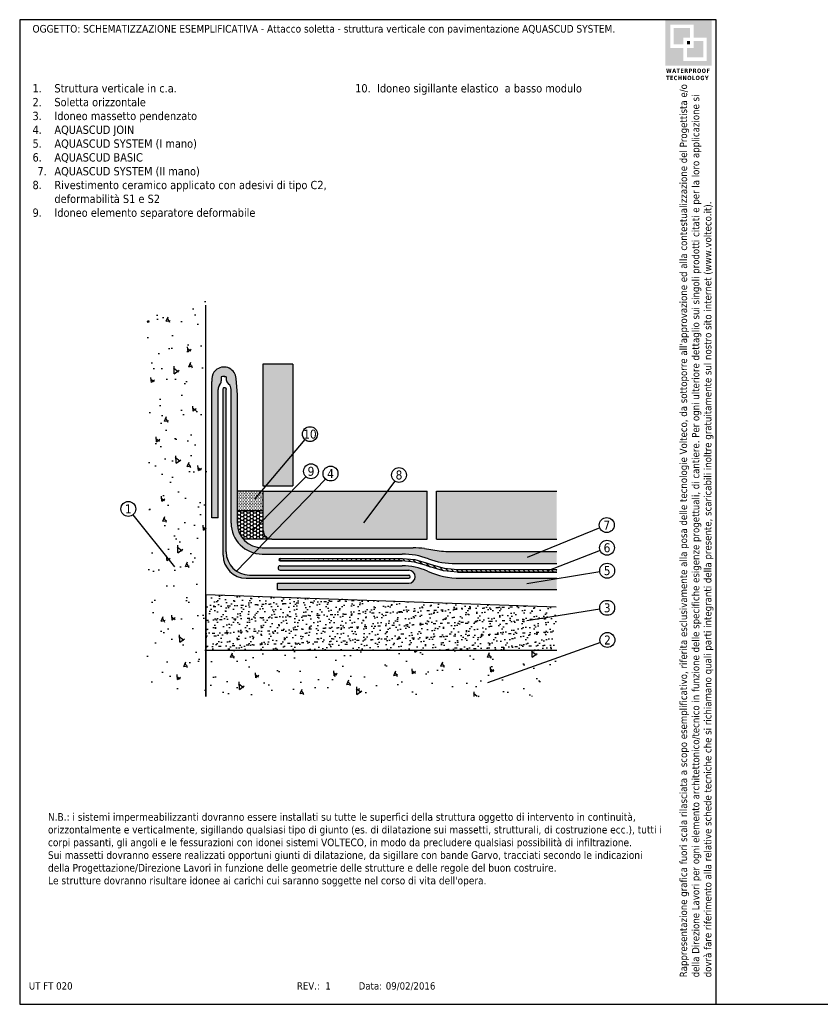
# Model space of a CAD drawing. Header units: millimetres. Extents: x 3115.1 to 3163.4, y 1390.3 to 1420.
import ezdxf
from ezdxf.enums import TextEntityAlignment as Align

# ---------------------------------------------------------------- set-up
doc = ezdxf.new("R2010")
doc.units = ezdxf.units.MM
doc.linetypes.add('CONTINUA', pattern=[0])
doc.linetypes.add('TRATTO-PUNTI2', pattern=[48, 28, -4, 4, -4, 4, -4])
doc.layers.add('422', color=7, linetype='CONTINUA')
doc.layers.add('nascosto', color=7, linetype='Continuous', lineweight=25, plot=False)
doc.styles.add('Tahoma', font='tahoma.ttf', dxfattribs={"height": 0.35})
pattern_1 = [(94.99999999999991, (-77748.55423978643, 9888.221475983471), (1.103103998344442, 0.9256141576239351), [0.15, -1.65]), (40.00000000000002, (-77748.55423978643, 9888.221475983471), (-1.259984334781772, 0.8675362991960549), [0.12, -1.32]), (145.4514, (-77748.46231446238, 9888.298610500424), (-0.1568789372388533, 1.793150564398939), [0.12748038, -1.402284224]), (91.1841999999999, (-77748.83708249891, 9888.504318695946), (1.743386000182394, 1.275227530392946), [0.2249999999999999, -2.474999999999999]), (141.6356, (-77748.69180026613, 9888.610587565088), (-0.05579802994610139, 2.699423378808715), [0.191220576, -2.103426]), (36.18420000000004, (-77748.83708249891, 9888.504318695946), (-0.05580013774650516, 2.699423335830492), [0.18, -1.98]), (66, (-77748.62495046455, 9888.575029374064), (1.413543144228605, 0.2747649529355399), [0.1499999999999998, -1.649999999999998]), (11.00000000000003, (-77748.62495046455, 9888.575029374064), (-0.6814171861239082, 1.369616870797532), [0.12, -1.32]), (116.4514, (-77748.50715518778, 9888.597926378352), (0.7321272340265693, 1.64438123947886), [0.12748038, -1.402284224]), (82.50000000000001, (-77748.55423978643, 9888.221475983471), (-0.4535863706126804, 0.4879796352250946), [0, -1.303999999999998, 0, -1.339999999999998, 0, -1.324999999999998]), (52.49999999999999, (-77748.55423978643, 9888.221475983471), (-0.1857458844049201, 0.9298188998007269), [0, -0.764, 0, -1.274, 0, -0.505]), (12.5, (-77748.86960941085, 9887.906106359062), (0.7868363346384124, 0.7230415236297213), [0, -0.5, 0, -1.56, 0, -2.07]), (2.499999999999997, (-77749.01103076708, 9887.764685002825), (0.6831799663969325, 0.9663196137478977), [0, -0.65, 0, -1.036, 0, -1.47])]

msp = doc.modelspace()

# ---------------------------------------------------------------- hatches: boundary and pattern name
h = msp.add_hatch(color=252)
h.dxf.hatch_style = 1
h.paths.add_polyline_path([(3135.997694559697, 1419.992810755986), (3134.609122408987, 1419.992810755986), (3134.609122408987, 1418.60423860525), (3135.997694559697, 1418.60423860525)])
h.paths.add_polyline_path([(3134.754040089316, 1419.143899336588), (3134.754040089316, 1419.846073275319), (3135.456599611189, 1419.846073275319), (3135.456599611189, 1419.453150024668), (3135.852776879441, 1419.453150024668), (3135.852776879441, 1418.750976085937), (3135.150217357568, 1418.750976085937), (3135.150217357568, 1419.143899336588)], flags=16)
h.paths.add_polyline_path([(3134.857791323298, 1419.247650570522), (3134.857791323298, 1419.742322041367), (3135.352848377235, 1419.742322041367), (3135.352848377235, 1419.453150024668), (3135.150217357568, 1419.453150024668), (3135.150217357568, 1419.247650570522)], flags=0)
h.paths.add_polyline_path([(3135.253968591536, 1419.143899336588), (3135.456599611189, 1419.143899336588), (3135.456599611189, 1419.349398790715), (3135.749025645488, 1419.349398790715), (3135.749025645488, 1418.854727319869), (3135.253968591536, 1418.854727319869)], flags=0)
h.paths.add_polyline_path([(3135.253968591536, 1419.247650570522), (3135.253968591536, 1419.349398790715), (3135.352848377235, 1419.349398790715), (3135.352848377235, 1419.247650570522)], flags=0)
h.paths.add_polyline_path([(3135.352848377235, 1419.742322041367), (3134.857791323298, 1419.742322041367), (3134.857791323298, 1419.247650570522), (3135.150217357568, 1419.247650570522), (3135.150217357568, 1419.453150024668), (3135.352848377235, 1419.453150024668)], flags=0)
h.paths.add_polyline_path([(3135.352848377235, 1419.349398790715), (3135.253968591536, 1419.349398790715), (3135.253968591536, 1419.247650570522), (3135.352848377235, 1419.247650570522)], flags=0)
h.paths.add_polyline_path([(3135.749025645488, 1419.349398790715), (3135.456599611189, 1419.349398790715), (3135.456599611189, 1419.143899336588), (3135.253968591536, 1419.143899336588), (3135.253968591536, 1418.854727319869), (3135.749025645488, 1418.854727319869)], flags=0)
h = msp.add_hatch(color=252)
h.dxf.hatch_style = 1
h.paths.add_polyline_path([(3135.352848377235, 1419.742322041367), (3134.857791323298, 1419.742322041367), (3134.857791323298, 1419.247650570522), (3135.150217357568, 1419.247650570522), (3135.150217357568, 1419.453150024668), (3135.352848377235, 1419.453150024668)])
h = msp.add_hatch(color=252)
h.dxf.hatch_style = 1
h.paths.add_polyline_path([(3135.352848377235, 1419.349398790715), (3135.253968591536, 1419.349398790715), (3135.253968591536, 1419.247650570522), (3135.352848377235, 1419.247650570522)])
h = msp.add_hatch(color=252)
h.dxf.hatch_style = 1
h.paths.add_polyline_path([(3135.749025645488, 1419.349398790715), (3135.456599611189, 1419.349398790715), (3135.456599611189, 1419.143899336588), (3135.253968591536, 1419.143899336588), (3135.253968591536, 1418.854727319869), (3135.749025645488, 1418.854727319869)])
at = {"linetype": 'Continuous'}
h = msp.add_hatch(dxfattribs=at)
h.set_pattern_fill('AR-CONC', color=256, scale=0.2, angle=45, style=0)
h.set_pattern_definition(pattern_1)
h.paths.add_polyline_path([(3120.759351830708, 1411.662868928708), (3118.981477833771, 1411.662868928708), (3118.981477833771, 1399.761038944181), (3120.759351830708, 1399.761038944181)])
h = msp.add_hatch(color=9)
h.dxf.hatch_style = 1
h.paths.add_polyline_path([(3123.372152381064, 1409.605606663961), (3122.472065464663, 1409.605606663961), (3122.472065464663, 1405.929925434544), (3122.557600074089, 1405.929925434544), (3123.372152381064, 1406.8944117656)])
h.paths.add_polyline_path([(3123.372152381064, 1406.8944117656), (3122.557600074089, 1405.929925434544), (3123.372152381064, 1405.929925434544)], flags=17)
h.paths.add_polyline_path([(3123.33821911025, 1405.768787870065), (3122.478604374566, 1405.768787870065), (3122.478604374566, 1404.898038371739)], flags=17)
h.paths.add_polyline_path([(3124.001969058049, 1405.768787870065), (3123.33821911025, 1405.768787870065), (3122.478604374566, 1404.898038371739), (3122.478604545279, 1404.581718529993, 0.2934840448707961), (3122.629002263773, 1404.347560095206)])
h.paths.add_polyline_path([(3124.001969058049, 1405.768787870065), (3122.629002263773, 1404.347560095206, 0.107643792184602), (3122.736087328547, 1404.324235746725), (3127.423733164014, 1404.324235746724), (3127.423733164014, 1405.768787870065)])
h = msp.add_hatch(color=146)
h.dxf.hatch_style = 1
h.paths.add_polyline_path([(3121.084373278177, 1409.450066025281), (3120.993193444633, 1409.358886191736, 0.1988265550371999), (3120.932377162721, 1409.083286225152), (3120.932377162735, 1404.964840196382), (3121.119519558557, 1404.964840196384), (3121.119519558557, 1408.84261478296, -0.1780336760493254), (3121.166305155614, 1408.969925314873, 0.1779812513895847), (3121.213090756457, 1409.097195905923), (3121.213090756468, 1409.220810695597, -0.1025501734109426), (3121.362804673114, 1409.223991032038), (3121.362804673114, 1409.151297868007), (3121.362804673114, 1409.124649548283), (3121.379374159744, 1409.072321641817), (3121.437661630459, 1408.996976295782, -0.2297165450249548), (3121.512518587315, 1408.842668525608), (3121.51251858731, 1404.810754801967, 0.3387885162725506), (3122.203892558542, 1403.907507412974), (3122.358528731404, 1404.067579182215, -0.3794532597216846), (3121.699660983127, 1404.810754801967), (3121.699660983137, 1408.676723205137), (3121.663238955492, 1409.178333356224, 0.5782922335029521)])
h.paths.add_polyline_path([(3128.327047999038, 1403.94989978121, -0.04514168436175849), (3127.783466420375, 1403.974537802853), (3127.344098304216, 1404.037547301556, 0.03562460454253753), (3126.998737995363, 1404.062185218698), (3122.448230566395, 1404.062185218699, -0.03003894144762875), (3122.358528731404, 1404.067579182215), (3122.203892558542, 1403.907507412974, 0.06614312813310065), (3122.448230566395, 1403.875042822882), (3126.667743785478, 1403.875042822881, -0.09104048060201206), (3127.458842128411, 1403.729804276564, 0.09921685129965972), (3128.278686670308, 1403.594329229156), (3131.328580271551, 1403.594329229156), (3131.328580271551, 1403.94989978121)])
h.paths.add_polyline_path([(3131.328580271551, 1403.145187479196), (3128.423320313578, 1403.145187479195, -0.1054157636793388), (3127.431052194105, 1403.356739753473, 0.1054252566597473), (3126.667698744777, 1403.519472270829), (3122.990924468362, 1403.519472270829, 0.999850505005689), (3122.990944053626, 1403.388472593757), (3126.866239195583, 1403.388472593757, -1.000145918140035), (3126.866296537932, 1402.995473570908), (3122.909843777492, 1402.995473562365), (3122.909843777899, 1402.808331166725), (3131.328580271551, 1402.808331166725)])
at = {"linetype": 'CONTINUA'}
h = msp.add_hatch(color=256, dxfattribs=at)
edge = h.paths.add_edge_path()
edge.add_spline(control_points=[(3121.362804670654, 1408.842654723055), (3121.361058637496, 1408.849683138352), (3121.356617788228, 1408.867559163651), (3121.342908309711, 1408.902670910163), (3121.298620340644, 1408.900749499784), (3121.273769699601, 1408.874730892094), (3121.270934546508, 1408.854683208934), (3121.269233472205, 1408.842654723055)], knot_values=[0, 0, 0, 0, 0.0220931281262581, 0.05619151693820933, 0.1011414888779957, 0.1247353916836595, 0.1601253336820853, 0.1601253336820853, 0.1601253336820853, 0.1601253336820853], degree=3, periodic=0)
edge.add_line((3121.269233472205, 1408.842654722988), (3121.269233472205, 1404.223894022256))
edge.add_line((3121.269233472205, 1404.223894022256), (3121.36280467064, 1403.963380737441))
edge.add_line((3121.36280467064, 1403.963380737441), (3121.36280467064, 1408.842654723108))
h = msp.add_hatch()
h.set_pattern_fill('DOTS', color=256, scale=0.03)
h.set_pattern_definition([(0, (0, 0), (0.0238125, 0.04762499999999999), [0, -0.04762499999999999])])
h.paths.add_polyline_path([(3121.699660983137, 1405.768787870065), (3121.699660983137, 1405.173325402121), (3122.478604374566, 1405.173325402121), (3122.478604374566, 1405.768787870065)])
h = msp.add_hatch(color=9)
h.dxf.hatch_style = 1
h.paths.add_polyline_path([(3131.328580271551, 1405.768787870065), (3127.700817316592, 1405.768787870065), (3127.700817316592, 1404.324235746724), (3131.328580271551, 1404.324235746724)])
h = msp.add_hatch()
h.set_pattern_fill('HONEY', color=256, scale=0.02)
h.set_pattern_definition([(0, (0, 0), (0.09525, 0.0549926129), [0.0635, -0.127]), (120, (0, 0), (-0.09524999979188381, 0.05499261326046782), [0.06349999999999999, -0.127]), (59.99999999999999, (0, 0), (2.081161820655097e-10, 0.1099852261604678), [-0.127, 0.0635])])
h.paths.add_polyline_path([(3121.699660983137, 1405.173325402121), (3121.699660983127, 1404.810754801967, 0.1787414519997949), (3121.879323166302, 1404.324235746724), (3122.606469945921, 1404.324235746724), (3122.629002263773, 1404.347560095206, -0.2934840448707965), (3122.478604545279, 1404.581718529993), (3122.4786044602, 1405.173325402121)])
h = msp.add_hatch(color=256, dxfattribs=at)
h.paths.add_polyline_path([(3121.538051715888, 1403.475472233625, -0.1828136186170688), (3121.36280467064, 1403.938758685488), (3121.36280467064, 1403.963380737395), (3121.269233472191, 1404.223894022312), (3121.269233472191, 1403.845187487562, 0.270040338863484), (3121.62397267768, 1403.236258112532)])
h.paths.add_polyline_path([(3126.866296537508, 1403.238758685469), (3122.062804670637, 1403.238758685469, -0.2151109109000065), (3121.538051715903, 1403.475472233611), (3121.62397267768, 1403.236258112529, 0.1296691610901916), (3121.969233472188, 1403.145187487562), (3126.866296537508, 1403.145187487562, 0.9999996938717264)])
at = {"linetype": 'Continuous'}
h = msp.add_hatch(dxfattribs=at)
h.set_pattern_fill('LINE', color=256, scale=0.81, angle=135, style=0)
h.set_pattern_definition([(135, (3102.734069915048, 1395.323841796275), (-0.07159456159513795, -0.07159456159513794), [])])
edge = h.paths.add_edge_path()
edge.add_line((3126.667769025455, 1403.66918618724), (3122.990943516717, 1403.669186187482))
edge.add_line((3122.990943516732, 1403.744043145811), (3126.667769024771, 1403.744043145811))
edge.add_arc((3122.990943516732, 1403.706614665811), 0.03742848, 90.00000000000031, 269.999982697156)
edge.add_line((3126.667769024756, 1403.744043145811), (3127.05423809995, 1403.708105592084))
edge.add_line((3127.054238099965, 1403.708105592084), (3127.427454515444, 1403.601525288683))
edge.add_line((3127.541074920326, 1403.557339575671), (3127.934284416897, 1403.445049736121))
edge.add_line((3127.934284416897, 1403.445049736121), (3128.341457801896, 1403.407186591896))
edge.add_line((3128.341457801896, 1403.407186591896), (3131.328580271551, 1403.407186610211))
edge.add_line((3131.328580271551, 1403.332329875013), (3131.328580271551, 1403.407186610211))
edge.add_line((3131.328580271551, 1403.332329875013), (3128.341457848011, 1403.332329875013))
edge.add_line((3128.341457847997, 1403.332329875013), (3127.920481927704, 1403.371476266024))
edge.add_line((3127.920481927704, 1403.371476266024), (3127.51394329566, 1403.487572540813))
edge.add_line((3127.400322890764, 1403.531758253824), (3127.040435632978, 1403.634532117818))
edge.add_line((3127.51394329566, 1403.487572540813), (3127.400322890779, 1403.531758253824))
edge.add_line((3127.040435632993, 1403.634532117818), (3126.667769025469, 1403.66918618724))
at = {"linetype": 'CONTINUA'}
h = msp.add_hatch(dxfattribs=at)
h.set_pattern_fill('AR-SAND', color=256, scale=0.15, angle=45, style=0)
h.set_pattern_definition([(82.50000000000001, (-77748.55423978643, 9888.221475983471), (-0.2110519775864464, 0.1976890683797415), [0, -0.2279999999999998, 0, -0.2549999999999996, 0, -0.2437499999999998]), (52.49999999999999, (-77748.55423978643, 9888.221475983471), (-0.1116206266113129, 0.4870469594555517), [0, -0.123, 0, -0.2055, 0, -0.07875]), (12.5, (-77748.68470098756, 9888.091014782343), (0.3297043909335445, 0.3309048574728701), [0, -0.075, 0, -0.27, 0, -0.3525]), (2.499999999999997, (-77748.68470098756, 9888.091014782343), (0.2257563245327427, 0.4119394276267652), [0, -0.0375, 0, -0.177, 0, -0.2025])])
h.paths.add_polyline_path([(3131.312383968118, 1402.280382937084), (3120.745234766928, 1402.655374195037), (3120.745234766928, 1400.97791810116), (3131.336140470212, 1400.97791810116)])
h = msp.add_hatch(dxfattribs=at)
h.set_pattern_fill('AR-CONC', color=256, scale=0.2, angle=45, style=0)
h.set_pattern_definition(pattern_1)
h.paths.add_polyline_path([(3131.336140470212, 1400.97791810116), (3120.745234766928, 1400.97791810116), (3120.745234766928, 1399.574370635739), (3131.336140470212, 1399.574370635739)])

# ---------------------------------------------------------------- linework, layer by layer
for p, q in [((3123.372152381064, 1409.605606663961), (3122.472065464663, 1409.605606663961)), ((3123.372152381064, 1409.605606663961), (3123.372152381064, 1405.929925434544)), ((3121.379374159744, 1409.072321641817), (3121.437661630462, 1408.996976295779)), ((3122.472065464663, 1405.929925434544), (3123.372152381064, 1405.929925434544)), ((3122.478604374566, 1405.768787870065), (3127.423733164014, 1405.768787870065)), ((3127.423733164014, 1404.324235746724), (3127.423733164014, 1405.768787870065)), ((3127.700817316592, 1404.324235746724), (3127.700817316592, 1405.768787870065)), ((3127.700817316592, 1405.768787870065), (3131.328580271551, 1405.768787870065)), ((3120.714207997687, 1400.97791810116), (3131.336140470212, 1400.97791810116))]:
    msp.add_line(p, q, dxfattribs=at)
at = {"linetype": 'Continuous'}
for p, q in [((3120.993193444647, 1409.35888619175), (3121.084373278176, 1409.45006602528)), ((3123.736136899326, 1407.32539463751), (3122.219313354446, 1405.529370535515)), ((3124.357516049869, 1406.136832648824), (3121.665672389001, 1403.350368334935)), ((3123.769046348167, 1406.205195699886), (3122.158332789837, 1404.573618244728)), ((3126.443656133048, 1406.075216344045), (3125.505723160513, 1404.814441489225)), ((3118.552884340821, 1405.060589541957), (3119.806217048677, 1403.493010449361)), ((3132.63150204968, 1404.663146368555), (3130.441279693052, 1403.772114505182)), ((3132.63578491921, 1403.982700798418), (3131.058190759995, 1403.369758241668)), ((3132.629031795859, 1403.335754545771), (3130.433464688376, 1402.976759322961)), ((3120.745234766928, 1402.621188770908), (3120.745234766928, 1399.574370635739)), ((3132.629031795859, 1402.21598212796), (3130.433464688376, 1401.85698690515)), ((3132.647927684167, 1401.207392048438), (3129.241890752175, 1399.986231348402))]:
    msp.add_line(p, q, dxfattribs=at)
for p, q in [((3121.699660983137, 1408.676723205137), (3121.663816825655, 1409.170374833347)), ((3122.478604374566, 1405.768787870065), (3121.699660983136, 1405.768787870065)), ((3122.478604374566, 1405.173325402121), (3121.699660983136, 1405.173325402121)), ((3122.736087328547, 1404.324235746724), (3121.879323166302, 1404.324235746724)), ((3136.136521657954, 1390.292810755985), (3142.136521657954, 1390.292810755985))]:
    msp.add_line(p, q)
at = {"linetype": 'CONTINUA'}
for points in [[(3121.306628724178, 1409.229996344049), (3121.362804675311, 1409.223991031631), (3121.362804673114, 1409.164623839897), (3121.362804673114, 1409.124649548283), (3121.379374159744, 1409.072321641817)], [(3121.119519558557, 1404.964840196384), (3120.932377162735, 1404.964840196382)], [(3122.909843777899, 1402.808331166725), (3122.909843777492, 1402.995473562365)]]:
    msp.add_lwpolyline(points, dxfattribs=at)
for centre in [(3123.887919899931, 1407.491487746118), (3123.920829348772, 1406.371288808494), (3124.509299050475, 1406.302925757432), (3126.573972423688, 1406.258635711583), (3118.412377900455, 1405.236324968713), (3132.839915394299, 1404.747933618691), (3132.845511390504, 1404.064185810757), (3132.851083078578, 1403.372061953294), (3132.851083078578, 1402.252289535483), (3132.859726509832, 1401.283327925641)]:
    msp.add_circle(centre, 0.225, dxfattribs=at)
for centre, radius, start, end in [((3121.2956193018, 1409.147640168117), 0.3688987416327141, 145.0655017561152, 190.0465833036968), ((3121.2956193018, 1409.147640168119), 0.3688987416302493, 3.533290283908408, 124.9344982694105), ((3121.2956193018, 1408.86126192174), 0.368898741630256, 79.50648935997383, 102.9273846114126)]:
    msp.add_arc(centre, radius, start, end, dxfattribs=at)
msp.add_spline([(3121.269233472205, 1408.842654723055), (3121.278393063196, 1408.876838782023), (3121.295076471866, 1408.89352219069), (3121.340026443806, 1408.89352219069), (3121.357075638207, 1408.863992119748), (3121.362804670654, 1408.842654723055)], degree=3, dxfattribs=at)
at = {"layer": '422', "color": 7, "linetype": 'CONTINUA'}
for p, q in [((3120.745234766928, 1399.574370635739), (3120.745234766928, 1411.385790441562)), ((3122.472065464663, 1409.605606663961), (3122.472065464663, 1405.929925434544)), ((3120.932377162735, 1404.964840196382), (3120.932377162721, 1409.083286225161)), ((3121.213090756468, 1409.220810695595), (3121.213090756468, 1409.097195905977)), ((3121.362804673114, 1409.223991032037), (3121.362804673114, 1409.151297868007)), ((3121.119519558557, 1404.964840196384), (3121.119519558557, 1408.842686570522)), ((3121.269233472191, 1403.845187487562), (3121.269233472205, 1408.842654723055)), ((3121.36280467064, 1403.93875868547), (3121.362804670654, 1408.842654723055)), ((3121.512518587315, 1404.810754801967), (3121.512518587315, 1408.842668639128)), ((3121.699660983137, 1404.810754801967), (3121.699660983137, 1408.676723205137)), ((3122.478604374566, 1404.577862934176), (3122.478604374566, 1405.768787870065)), ((3122.736087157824, 1404.324235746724), (3127.423733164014, 1404.324235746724)), ((3127.700817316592, 1404.324235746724), (3131.328580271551, 1404.324235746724)), ((3122.448230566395, 1404.062185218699), (3126.998737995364, 1404.062185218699)), ((3127.34409830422, 1404.037547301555), (3127.783467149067, 1403.974537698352)), ((3128.128827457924, 1403.94989978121), (3131.328580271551, 1403.94989978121)), ((3122.448230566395, 1403.875042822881), (3126.667769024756, 1403.875042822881)), ((3122.990943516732, 1403.744043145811), (3126.667769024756, 1403.744043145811)), ((3122.990943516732, 1403.669186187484), (3126.667769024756, 1403.669186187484)), ((3122.990943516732, 1403.519472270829), (3126.667769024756, 1403.519472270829)), ((3122.990944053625, 1403.388472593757), (3126.866353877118, 1403.388472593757)), ((3127.400322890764, 1403.531758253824), (3127.51394329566, 1403.487572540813)), ((3127.427454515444, 1403.601525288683), (3127.541074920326, 1403.557339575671)), ((3128.196734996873, 1403.594329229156), (3131.328580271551, 1403.594329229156)), ((3128.341457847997, 1403.407186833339), (3131.328580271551, 1403.407186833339)), ((3128.341457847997, 1403.332329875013), (3131.328580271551, 1403.332329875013)), ((3121.969233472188, 1403.145187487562), (3126.866296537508, 1403.145187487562)), ((3122.062804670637, 1403.238758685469), (3126.866296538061, 1403.238758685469)), ((3128.423320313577, 1403.145187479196), (3131.328580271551, 1403.145187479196)), ((3122.909843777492, 1402.995473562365), (3126.866296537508, 1402.995473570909)), ((3122.909843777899, 1402.808331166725), (3131.328580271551, 1402.808331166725)), ((3120.745234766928, 1402.655374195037), (3131.312383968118, 1402.280382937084))]:
    msp.add_line(p, q, dxfattribs=at)
at = {"layer": '422', "color": 7, "linetype": 'TRATTO-PUNTI2'}
for p, q in [((3122.990943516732, 1403.744043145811), (3126.667769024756, 1403.744043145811)), ((3122.990943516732, 1403.706614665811), (3122.990943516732, 1403.744043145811)), ((3122.990943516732, 1403.669186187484), (3122.990943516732, 1403.706614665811)), ((3126.667769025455, 1403.66918618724), (3122.990943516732, 1403.669186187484)), ((3126.667769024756, 1403.744043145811), (3127.054238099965, 1403.708105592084)), ((3127.040435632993, 1403.634532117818), (3126.667769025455, 1403.66918618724)), ((3127.400322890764, 1403.531758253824), (3127.040435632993, 1403.634532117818)), ((3127.054238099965, 1403.708105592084), (3127.427454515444, 1403.601525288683)), ((3127.51394329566, 1403.487572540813), (3127.400322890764, 1403.531758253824)), ((3127.427454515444, 1403.601525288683), (3127.541074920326, 1403.557339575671)), ((3127.920481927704, 1403.371476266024), (3127.51394329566, 1403.487572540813)), ((3127.541074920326, 1403.557339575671), (3127.934284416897, 1403.445049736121)), ((3128.341457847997, 1403.332329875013), (3127.920481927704, 1403.371476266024)), ((3127.934284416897, 1403.445049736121), (3128.341457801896, 1403.407186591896)), ((3128.341457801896, 1403.407186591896), (3131.328580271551, 1403.407186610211)), ((3131.328580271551, 1403.332329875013), (3128.341457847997, 1403.332329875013))]:
    msp.add_line(p, q, dxfattribs=at)
at = {"layer": '422', "color": 7, "linetype": 'CONTINUA'}
for centre, radius, start, end in [((3121.316019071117, 1408.842654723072), 0.1964995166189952, 139.6324056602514, 180.0000000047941), ((3121.016591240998, 1409.097195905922), 0.1964995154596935, 319.6323880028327, 359.9999827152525), ((3121.316019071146, 1408.842654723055), 0.1964995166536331, 0, 51.75337960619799), ((3122.448230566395, 1404.810754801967), 0.9357119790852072, 180, 269.9999824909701), ((3122.448230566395, 1404.810754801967), 0.748569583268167, 180, 269.9999824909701), ((3122.736087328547, 1404.581718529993), 0.257482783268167, 180, 269.9999824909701), ((3122.062804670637, 1403.93875868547), 0.7, 180, 270), ((3126.998737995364, 1401.629334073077), 2.432851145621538, 81.83889368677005, 90), ((3128.191427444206, 1406.966503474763), 3.019650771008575, 262.2354787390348, 272.5741718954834), ((3121.969233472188, 1403.845187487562), 0.7, 180, 270), ((3122.990943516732, 1403.706614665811), 0.03742848, 90, 269.9999824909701), ((3126.667769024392, 1401.648048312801), 2.226994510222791, 69.19305253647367, 90), ((3128.206765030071, 1405.707520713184), 2.114415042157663, 249.2846355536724, 271.9492868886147), ((3122.990944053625, 1403.453972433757), 0.06549983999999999, 90, 269.9999824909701), ((3126.66776902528, 1401.648048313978), 1.871423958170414, 65.92938513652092, 90), ((3126.866296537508, 1403.191973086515), 0.1964995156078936, 269.9999824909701, 89.99998249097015), ((3128.423320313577, 1405.578038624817), 2.432851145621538, 245.9293678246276, 269.9999824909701), ((3126.866296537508, 1403.191973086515), 0.0467855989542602, 269.9999824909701, 89.99998249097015)]:
    msp.add_arc(centre, radius, start, end, dxfattribs=at)
at = {"layer": 'nascosto', "color": 1, "linetype": 'CONTINUA', "lineweight": 30}
for p, q in [((3115.136521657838, 1419.992810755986), (3115.136521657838, 1390.292810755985)), ((3136.136521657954, 1419.992810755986), (3115.136521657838, 1419.992810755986)), ((3136.136521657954, 1390.292810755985), (3136.136521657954, 1419.992810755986)), ((3115.136521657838, 1390.292810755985), (3136.136521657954, 1390.292810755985))]:
    msp.add_line(p, q, dxfattribs=at)

# ---------------------------------------------------------------- texts
at = {"style": 'Tahoma'}
for s, p in [('10', (3123.887919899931, 1407.491487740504)), ('9', (3123.920829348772, 1406.37128880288)), ('4', (3124.509299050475, 1406.302925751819)), ('8', (3126.573972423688, 1406.258635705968)), ('1', (3118.412377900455, 1405.236324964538)), ('7', (3132.839915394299, 1404.747933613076)), ('6', (3132.845511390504, 1404.064185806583)), ('5', (3132.851083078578, 1403.372061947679)), ('3', (3132.851083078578, 1402.252289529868)), ('2', (3132.859726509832, 1401.283327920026))]:
    msp.add_text(s, height=0.27, dxfattribs=at).set_placement(p, align=Align.MIDDLE)
for s, p in [('UT FT 020', (3115.413898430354, 1390.957296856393)), ('REV.:', (3123.494807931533, 1390.957296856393)), (' 1', (3124.270401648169, 1390.957296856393)), ('Data:', (3125.358041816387, 1390.957296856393)), ('09/02/2016', (3126.175249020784, 1390.957296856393))]:
    msp.add_text(s, height=0.22, rotation=0.001668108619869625, dxfattribs=at).set_placement(p, align=Align.TOP_LEFT)
at = {"insert": (3115.523468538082, 1419.834127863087), "char_height": 0.23, "attachment_point": 1, "style": 'Tahoma'}
msp.add_mtext_dynamic_manual_height_columns('OGGETTO: SCHEMATIZZAZIONE ESEMPLIFICATIVA -{\\C1; }Attacco soletta - struttura verticale con pavimentazione AQUASCUD SYSTEM.', width=19.87542605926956, gutter_width=0, heights=[2.720990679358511], dxfattribs=at)
at = {"color": 252, "insert": (3134.626937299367, 1418.517542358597), "char_height": 0.130170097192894, "attachment_point": 1, "style": 'Tahoma'}
msp.add_mtext_dynamic_manual_height_columns('{\\fTahoma|b1|i0|c0|p34;\\T1.1;WATERPROOF TECHNOLOGY}', width=1.636872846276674, gutter_width=12.5, heights=[0], dxfattribs=at)
note = msp.add_mtext_static_columns([''] * 2, width=9.339465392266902, gutter_width=0.3885393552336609, height=3.83664584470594, dxfattribs=dict(insert=(3115.523468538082, 1418.048776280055), char_height=0.22, attachment_point=1, style='Tahoma'))
for column, words in zip([note] + note.columns.linked_columns, ['\\pi-0.66,l0.66,t0.66;{\\H1.1364x;1.^IStruttura verticale in c.a.\\P2.^ISoletta orizzontale\\H1.82956x; \\H0.54658x;\\P3.^IIdoneo massetto pendenzato\\H1.55304x; \\H0.6439x;\\P4.^IAQUASCUD JOIN\\H1.62104x; \\H0.61689x;\\P5.^IAQUASCUD SYSTEM (I mano)\\H1.61651x; \\H0.61862x;\\P6.^IAQUASCUD BASIC\\H1.59988x; \\H0.62505x;\\P\\H1.57856x; }', '\\pi-0.66,l0.66,t0.66;{\\H1.1364x;7.^IAQUASCUD SYSTEM (II mano)\\P8.^IRivestimento ceramico applicato con adesivi di tipo C2, deformabilità S1 e S2\\P9.^IIdoneo elemento separatore deformabile\\P10.^IIdoneo sigillante elastico  a basso modulo }']):
    column.text = words
at = {"insert": (3135.040602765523, 1391.107435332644), "char_height": 0.22, "attachment_point": 1, "rotation": 90, "style": 'Tahoma'}
msp.add_mtext_dynamic_manual_height_columns("Rappresentazione grafica fuori scala rilasciata a scopo esemplificativo, riferita esclusivamente alla posa delle tecnologie Volteco, da sottoporre all'approvazione ed alla contestualizzazione del Progettista e/o della Direzione Lavori per ogni elemento architettonico/tecnico in funzione delle specifiche esigenze progettuali, di cantiere. Per ogni ulteriore dettaglio sui singoli prodotti citati e per la loro applicazione si dovrà fare riferimento alla relative schede tecniche che si richiamano quali parti integranti della presente, scaricabili inoltre gratuitamente sul nostro sito internet (www.volteco.it).", width=26.92329820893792, gutter_width=0, heights=[3.544565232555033], dxfattribs=at)
at = {"insert": (3115.988608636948, 1396.059375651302), "char_height": 0.23, "width": 18.51096072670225, "attachment_point": 1, "style": 'Tahoma'}
msp.add_mtext("N.B.: i sistemi impermeabilizzanti dovranno essere installati su tutte le superfici della struttura oggetto di intervento in continuità, orizzontalmente e verticalmente, sigillando qualsiasi tipo di giunto (es. di dilatazione sui massetti, strutturali, di costruzione ecc.), tutti i corpi passanti, gli angoli e le fessurazioni con idonei sistemi VOLTECO, in modo da precludere qualsiasi possibilità di infiltrazione. \\PSui massetti dovranno essere realizzati opportuni giunti di dilatazione, da sigillare con bande Garvo, tracciati secondo le indicazioni della Progettazione/Direzione Lavori in funzione delle geometrie delle strutture e delle regole del buon costruire.\\PLe strutture dovranno risultare idonee ai carichi cui saranno soggette nel corso di vita dell'opera.", dxfattribs=at)

doc.saveas('drawing.dxf')
